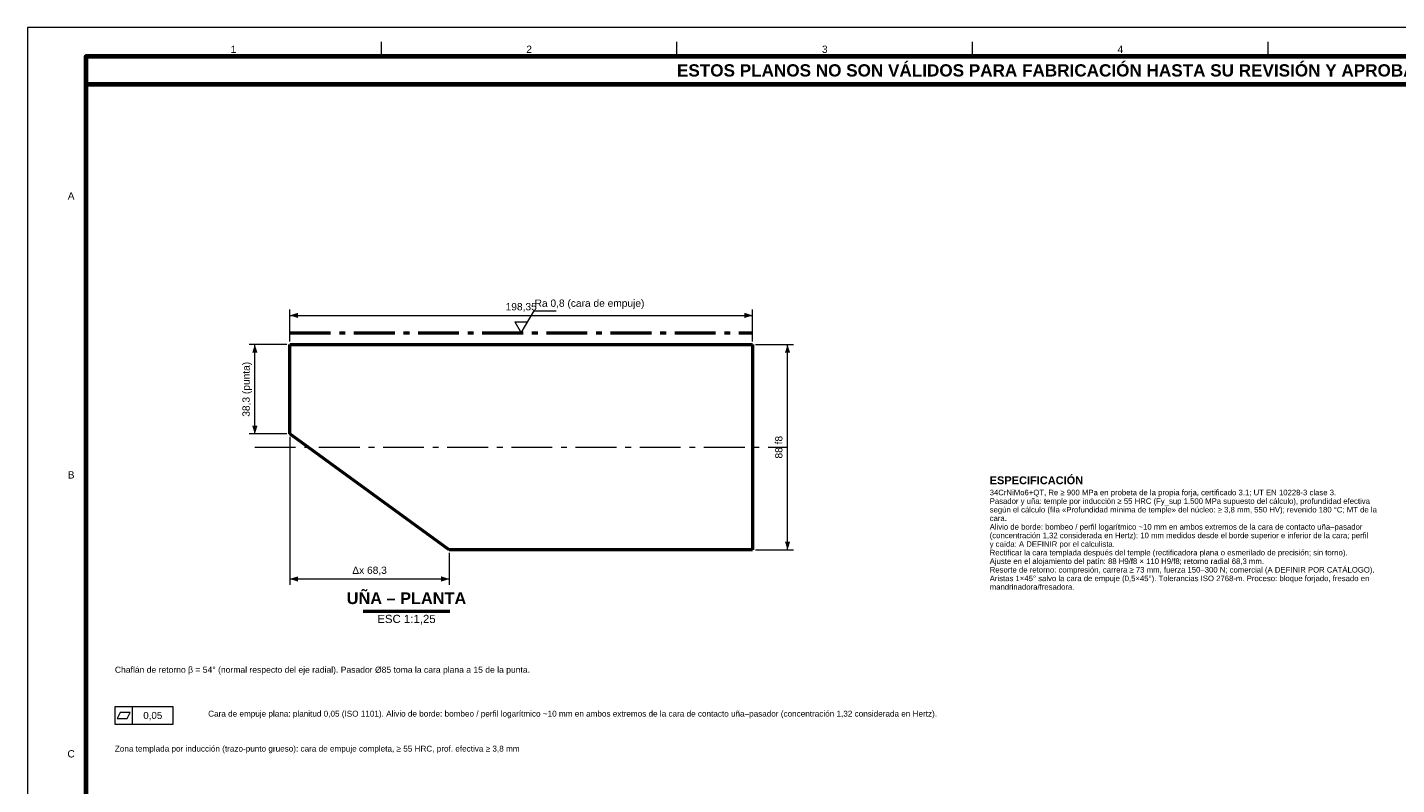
# Model space of a CAD drawing. Header units: millimetres. Extents: x 0 to 841, y 0 to 594.
# Tile 2 of 4: x 0 to 470, y 334 to 594. Entities that reach past the tile are written whole.
import ezdxf
from ezdxf.enums import TextEntityAlignment as Align

# ---------------------------------------------------------------- set-up
doc = ezdxf.new("R2010")
doc.units = ezdxf.units.MM
doc.linetypes.add('EJE', pattern=[22, 14, -3, 2, -3])
for name, color, linetype, lineweight in [('COTA', 7, 'CONTINUOUS', 18), ('EJE', 7, 'EJE', 18), ('FINA', 7, 'CONTINUOUS', 18), ('MARCO', 7, 'CONTINUOUS', 70), ('TRAT', 7, 'EJE', 50), ('TXT', 7, 'CONTINUOUS', 25), ('VIS', 7, 'CONTINUOUS', 50)]:
    doc.layers.add(name, color=color, linetype=linetype, lineweight=lineweight)
doc.styles.add('STD', font='LiberationSans-Regular.ttf')
doc.styles.add('STDB', font='LiberationSans-Bold.ttf')

msp = doc.modelspace()

# ---------------------------------------------------------------- linework, layer by layer
at = {"layer": 'COTA'}
for p, q in [((90, 486.2), (90, 497.2)), ((90, 495.2), (248.68, 495.2)), ((248.68, 486.2), (248.68, 497.2)), ((167.14, 493), (171.54, 493)), ((89, 485.2), (76, 485.2)), ((78, 454.53), (78, 485.2)), ((249.68, 485.2), (262.68, 485.2)), ((260.68, 414.8), (260.68, 485.2)), ((89, 454.53), (76, 454.53)), ((90, 453.53), (90, 402.8)), ((144.68, 413.8), (144.68, 402.8)), ((249.68, 414.8), (262.68, 414.8)), ((90, 404.8), (144.68, 404.8)), ((36, 355), (36, 361))]:
    msp.add_line(p, q, dxfattribs=at)
msp.add_lwpolyline([(167.14, 493), (169.34, 489.2), (173.74, 496.8), (181.34, 496.8)], dxfattribs=at)
for points in [[(30, 355), (50, 355), (50, 361), (30, 361)], [(30.8, 357), (34.2, 357), (35.2, 359), (31.8, 359)]]:
    msp.add_lwpolyline(points, close=True, dxfattribs=at)
for points in [[(90, 495.2), (92.8, 494.3), (92.8, 496.1)], [(248.68, 495.2), (245.88, 496.1), (245.88, 494.3)], [(78, 485.2), (77.1, 482.4), (78.9, 482.4)], [(260.68, 485.2), (259.78, 482.4), (261.58, 482.4)], [(78, 454.53), (78.9, 457.33), (77.1, 457.33)], [(260.68, 414.8), (261.58, 417.6), (259.78, 417.6)], [(90, 404.8), (92.8, 403.9), (92.8, 405.7)], [(144.68, 404.8), (141.88, 405.7), (141.88, 403.9)]]:
    msp.add_solid(points, dxfattribs=at)
at = {"layer": 'EJE'}
msp.add_line((78, 450), (260.68, 450), dxfattribs=at)
at = {"layer": 'FINA'}
for p, q in [((121.38, 584), (121.38, 589)), ((222.75, 584), (222.75, 589)), ((324.12, 584), (324.12, 589)), ((425.5, 584), (425.5, 589))]:
    msp.add_line(p, q, dxfattribs=at)
msp.add_lwpolyline([(0, 0), (841, 0), (841, 594), (0, 594)], close=True, dxfattribs=at)
at = {"layer": 'MARCO'}
for points in [[(20, 10), (831, 10), (831, 584), (20, 584)], [(20, 574.5), (831, 574.5), (831, 584), (20, 584)]]:
    msp.add_lwpolyline(points, close=True, dxfattribs=at)
at = {"layer": 'TRAT'}
msp.add_line((90, 489.2), (248.68, 489.2), dxfattribs=at)
at = {"layer": 'VIS'}
msp.add_line((115.12, 393.8), (144.88, 393.8), dxfattribs=at)
for points in [[(90, 485.2), (248.68, 485.2)], [(90, 454.53), (90, 485.2)], [(248.68, 485.2), (248.68, 414.8)], [(144.68, 414.8), (90, 454.53)], [(248.68, 414.8), (144.68, 414.8)]]:
    msp.add_lwpolyline(points, dxfattribs=at)

# ---------------------------------------------------------------- texts
at = {"layer": 'TXT'}
for s, height, style, p in [('1', 2.5, 'STD', (70.69, 586.5)), ('2', 2.5, 'STD', (172.06, 586.5)), ('3', 2.5, 'STD', (273.44, 586.5)), ('4', 2.5, 'STD', (374.81, 586.5)), ('ESTOS PLANOS NO SON VÁLIDOS PARA FABRICACIÓN HASTA SU REVISIÓN Y APROBACIÓN POR UN INGENIERO CALCULISTA HABILITADO.', 4.2, 'STDB', (425.5, 579.25)), ('A', 2.5, 'STD', (15, 536.17)), ('B', 2.5, 'STD', (15, 440.5)), ('0,05', 2.4, 'STD', (43, 358)), ('C', 2.5, 'STD', (15, 344.83))]:
    msp.add_text(s, height=height, dxfattribs=dict(at, style=style)).set_placement(p, align=Align.MIDDLE_CENTER)
for s, height, style, p in [('198,35', 2.5, 'STD', (169.34, 496.2)), ('Δx 68,3', 2.5, 'STD', (117.34, 405.8)), ('UÑA – PLANTA', 4, 'STDB', (130, 395))]:
    msp.add_text(s, height=height, dxfattribs=dict(at, style=style)).set_placement(p, align=Align.BOTTOM_CENTER)
at = {"layer": 'TXT', "style": 'STD'}
for s, height, p in [('Ra 0,8 (cara de empuje)', 2.5, (173.94, 497.4)), ('Chaflán de retorno β = 54° (normal respecto del eje radial). Pasador Ø85 toma la cara plana a 15 de la punta.', 2.1, (30, 372)), ('Cara de empuje plana: planitud 0,05 (ISO 1101). Alivio de borde: bombeo / perfil logarítmico ~10 mm en ambos extremos de la cara de contacto uña–pasador (concentración 1,32 considerada en Hertz).', 2, (62, 357)), ('Zona templada por inducción (trazo-punto grueso): cara de empuje completa, ≥ 55 HRC, prof. efectiva ≥ 3,8 mm', 2, (30, 345))]:
    msp.add_text(s, height=height, dxfattribs=at).set_placement(p, align=Align.BOTTOM_LEFT)
for s, p in [('38,3 (punta)', (77, 469.86)), ('88 f8', (259.68, 450))]:
    msp.add_text(s, height=2.5, rotation=90, dxfattribs=at).set_placement(p, align=Align.BOTTOM_CENTER)
at = {"layer": 'TXT'}
for s, height, style, p in [('ESPECIFICACIÓN', 2.7, 'STDB', (330, 440)), ('34CrNiMo6+QT, Re ≥ 900 MPa en probeta de la propia forja, certificado 3.1; UT EN 10228-3 clase 3.', 1.9, 'STD', (330, 435.41)), ('Pasador y uña: temple por inducción ≥ 55 HRC (Fy_sup 1.500 MPa supuesto del cálculo), profundidad efectiva', 1.9, 'STD', (330, 432.47)), ('según el cálculo (fila «Profundidad mínima de temple» del núcleo: ≥ 3,8 mm, 550 HV); revenido 180 °C; MT de la', 1.9, 'STD', (330, 429.52)), ('Alivio de borde: bombeo / perfil logarítmico ~10 mm en ambos extremos de la cara de contacto uña–pasador', 1.9, 'STD', (330, 423.63)), ('cara.', 1.9, 'STD', (330, 426.58)), ('y caída: A DEFINIR por el calculista.', 1.9, 'STD', (330, 417.74)), ('(concentración 1,32 considerada en Hertz): 10 mm medidos desde el borde superior e inferior de la cara; perfil', 1.9, 'STD', (330, 420.69)), ('Rectificar la cara templada después del temple (rectificadora plana o esmerilado de precisión; sin torno).', 1.9, 'STD', (330, 414.8)), ('Ajuste en el alojamiento del patín: 88 H9/f8 × 110 H9/f8; retorno radial 68,3 mm.', 1.9, 'STD', (330, 411.85)), ('Resorte de retorno: compresión, carrera ≥ 73 mm, fuerza 150–300 N; comercial (A DEFINIR POR CATÁLOGO).', 1.9, 'STD', (330, 408.91)), ('Aristas 1×45° salvo la cara de empuje (0,5×45°). Tolerancias ISO 2768-m. Proceso: bloque forjado, fresado en', 1.9, 'STD', (330, 405.96)), ('mandrinadora/fresadora.', 1.9, 'STD', (330, 403.02))]:
    msp.add_text(s, height=height, dxfattribs=dict(at, style=style)).set_placement(p, align=Align.TOP_LEFT)
at = {"layer": 'TXT', "style": 'STD'}
msp.add_text('ESC 1:1,25', height=2.8, dxfattribs=at).set_placement((130, 392.5), align=Align.TOP_CENTER)

doc.saveas('drawing.dxf')
